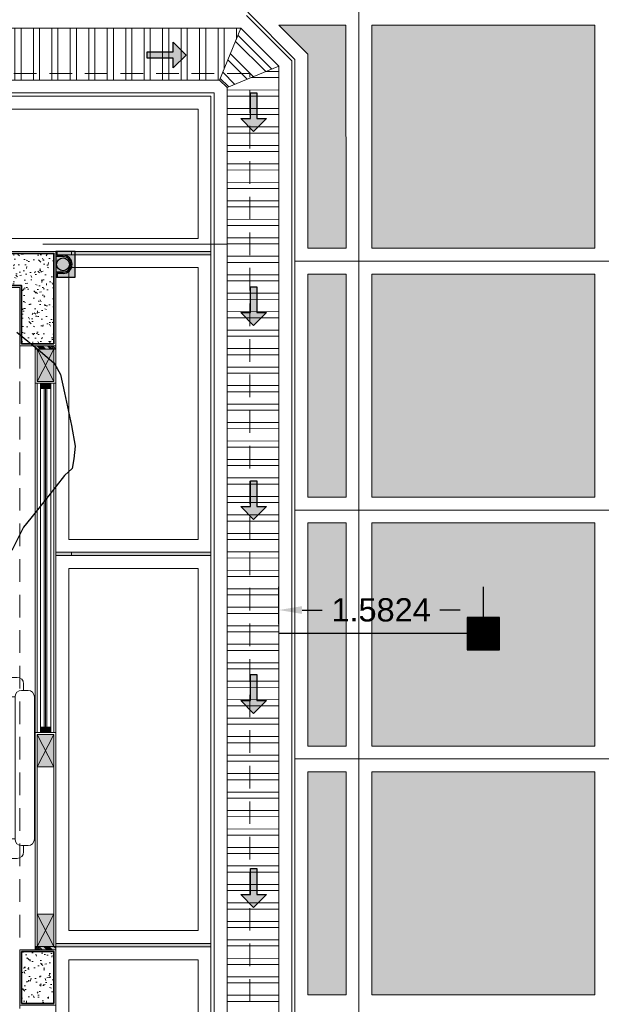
# Model space of a CAD drawing. Header units: millimetres. Extents: x -8931983 to 9630244, y 4 to 18563053.
# Tile 46 of 256: x 349121.31 to 349125.81, y 9281942.95 to 9281950.57. Entities that reach past the tile are written whole.
import ezdxf

# ---------------------------------------------------------------- set-up
doc = ezdxf.new("R2010")
doc.units = ezdxf.units.MM
doc.linetypes.add('CONTINUA', pattern=[0])
doc.linetypes.add('DASHED2', pattern=[0.375, 0.25, -0.125])
for name, color, linetype, lineweight in [('.', 7, 'Continuous', 0), ('0_ CUNETAS', 151, 'Continuous', 5), ('0_MUROS 2 BAJOS', 150, 'Continuous', 9), ('0_PROYECCIONES 1', 1, 'DASHED2', 0), ('0_VANOS', 30, 'Continuous', 9), ('COLUMNAS', 3, 'Continuous', 35), ('COLUMNETAS TOP', 253, 'Continuous', 0), ('CUNETAS', 5, 'Continuous', 0), ('JUNTAS DE DILATACIÓN', 160, 'CONTINUA', 9), ('MURO', 133, 'Continuous', 15), ('TARRAJEO', 32, 'Continuous', 0), ('vereda', 254, 'Continuous', 5)]:
    doc.layers.add(name, color=color, linetype=linetype, lineweight=lineweight)
for name, color, linetype, lineweight, true_color in [('0_COLUMNA ACHURADO', 250, 'Continuous', 0, 0x363636), ('0_PISOS', 252, 'Continuous', 0, 0x8a8a8a), ('0_TEXTURA PISOS', 252, 'Continuous', 0, 0x8c8c8c), ('LMOBILIARIO', 252, 'Continuous', 5, 0x898989), ('PISO Cemento pulido', 254, 'Continuous', 5, 0xd1d1d1), ('tuberia des. fluvial ftt', 169, 'Continuous', 0, 0x232d53)]:
    doc.layers.add(name, color=color, linetype=linetype, lineweight=lineweight, true_color=true_color)
for name, color, linetype in [('C-ROAD-MARK', 212, 'Continuous'), ('C-TOPO', 7, 'Continuous'), ('Lineas', 7, 'Continuous')]:
    doc.layers.add(name, color=color, linetype=linetype)
doc.styles.get("Standard").update_dxf_attribs({"font": 'arial.ttf'})
doc.dimstyles.get("Standard").update_dxf_attribs({"dimtxt": 0.18, "dimasz": 0.18, "dimexe": 0.18, "dimexo": 0.0625, "dimgap": 0.09, "dimtad": 0, "dimtih": 1, "dimtoh": 1, "dimdec": 4, "dimzin": 0, "dimdsep": 46, "dimtxsty": 'Standard', "dimcen": 0.09, "dimadec": 0, "dimazin": 0, "dimtfac": 1, "dimtdec": 4, "dimtofl": 0, "dimtmove": 0, "dimatfit": 3, "dimfxl": 1, "dimtolj": 1, "dimtzin": 0, "dimarcsym": 0})
pattern_1 = [(140, (0, 0), (0.0140263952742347, 0.1603225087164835), [0.016764, -0.184404]), (85.00000000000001, (0, 0), (-0.1681300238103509, -0.0310142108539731), [0.0134112, -0.1475237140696]), (190.4514447, (0.0011688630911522, 0.0133601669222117), (-0.1541036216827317, 0.1293082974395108), [0.014247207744, -0.156719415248]), (136.1842, (-0.0447039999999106, 0), (0.0369972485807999, 0.2385495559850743), [0.025146, -0.2766059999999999]), (186.63555761, (-0.0416209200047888, 0.0198791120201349), (-0.2177349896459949, 0.2089156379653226), [0.0213708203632, -0.2350793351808]), (81.18415117, (-0.0447039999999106, 0), (-0.2177349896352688, 0.2089156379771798), [0.0201167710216, -0.2212845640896]), (111, (-0.033527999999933, 0.0223520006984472), (0.0899933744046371, 0.1334206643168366), [0.016764, -0.184404]), (56.00000000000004, (-0.033527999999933, 0.0223520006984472), (-0.1620854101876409, 0.0543857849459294), [0.0134112, -0.1475232]), (161.451445, (-0.0260285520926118, 0.0334703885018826), (-0.0720920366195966, 0.1878064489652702), [0.014247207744, -0.1567191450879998]), (127.5, (0, 0), (-0.0744084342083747, 0.0027179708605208), [0, -0.14573504, 0, -0.1497584, 0, -0.148082]), (97.49999999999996, (0, 0), (-0.0881589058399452, 0.0588013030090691), [0, -0.08538464, 0, -0.14238224, 0, -0.0564388]), (57.50000000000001, (0, -0.0498449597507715), (0.0050412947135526, 0.1193197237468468), [0, -0.05588, 0, -0.1743456, 0, -0.2313432]), (47.5, (0, -0.0721969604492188), (-0.0223753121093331, 0.1303536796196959), [0, -0.072644, 0, -0.11578336, 0, -0.1642872])]

# ---------------------------------------------------------------- blocks, each defined once
blk = doc.blocks.new('topooooo')
at = {"layer": 'C-TOPO', "color": 31, "linetype": 'Continuous', "lineweight": 25, "elevation": 1.617999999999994, "flags": 128}
blk.add_lwpolyline([(-116.9363519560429, -201.7762158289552), (-116.7004142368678, -201.775120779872), (-116.5658548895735, -201.7761451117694), (-116.5166261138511, -201.7933600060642), (-116.4685940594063, -201.8140000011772), (-116.3547244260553, -201.902174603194), (-116.1512339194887, -202.064048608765), (-116.0279999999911, -202.16717460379), (-115.9722811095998, -202.248537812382), (-115.9350351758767, -202.3140000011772), (-115.945869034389, -202.3961309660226), (-115.9415641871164, -202.604323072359), (-115.9367947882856, -202.8140000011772), (-115.9367947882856, -202.9052052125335), (-115.8902240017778, -203.1003882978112)], dxfattribs=at)
blk = doc.blocks.new('*U3834')
at = {"layer": '.', "lineweight": 30}
h = blk.add_hatch(color=1, dxfattribs=at)
h.dxf.hatch_style = 1
h.paths.add_polyline_path([(-0.0249999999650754, -0.0500000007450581), (-0.0999999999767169, -0.0500000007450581), (0, -0.150000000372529), (0.1000000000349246, -0.0500000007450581), (0.0250000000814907, -0.0500000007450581), (0.0250000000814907, 0.1499999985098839), (-0.0249999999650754, 0.1499999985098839)])
at = {"layer": '0_ CUNETAS', "color": 1, "lineweight": 30}
blk.add_lwpolyline([(-0.099999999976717, -0.0500000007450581), (-0.0249999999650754, -0.0500000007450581), (-0.0249999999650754, 0.1499999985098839), (0.0250000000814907, 0.1499999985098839), (0.0250000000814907, -0.0500000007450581), (0.1000000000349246, -0.0500000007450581), (0, -0.150000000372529)], close=True, dxfattribs=at)
blk = doc.blocks.new('*U3843')
at = {"layer": '0_ CUNETAS', "color": 0, "linetype": 'ByBlock', "lineweight": -2, "transparency": 16777216}
for p in [(4e-16, 6), (3e-16, 4.5), (2e-16, 3), (1e-16, 1.5), (0, 0)]:
    blk.add_blockref('*U3834', p, dxfattribs=at)
blk = doc.blocks.new('*U3852')
at = {"layer": '.', "lineweight": 30}
h = blk.add_hatch(color=1, dxfattribs=at)
h.dxf.hatch_style = 1
h.paths.add_polyline_path([(-0.0249999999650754, -0.0500000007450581), (-0.0999999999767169, -0.0500000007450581), (0, -0.150000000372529), (0.1000000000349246, -0.0500000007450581), (0.0250000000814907, -0.0500000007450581), (0.0250000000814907, 0.1499999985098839), (-0.0249999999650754, 0.1499999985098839)])
at = {"layer": '0_ CUNETAS', "color": 1, "lineweight": 30}
blk.add_lwpolyline([(-0.099999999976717, -0.0500000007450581), (-0.0249999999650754, -0.0500000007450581), (-0.0249999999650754, 0.1499999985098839), (0.0250000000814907, 0.1499999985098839), (0.0250000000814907, -0.0500000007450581), (0.1000000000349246, -0.0500000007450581), (0, -0.150000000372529)], close=True, dxfattribs=at)
blk = doc.blocks.new('*U3853')
at = {"layer": '0_ CUNETAS', "color": 0, "linetype": 'ByBlock', "lineweight": -2, "transparency": 16777216}
for p in [(1.5e-15, 24), (1.4e-15, 22.5), (1.3e-15, 21), (1.2e-15, 19.5), (1.1e-15, 18)]:
    blk.add_blockref('*U3852', p, dxfattribs=at)
blk = doc.blocks.new('red drenaje')
at = {"layer": '0_ CUNETAS', "lineweight": 0}
h = blk.add_hatch(dxfattribs=at)
h.set_pattern_fill('ANSI32', color=256, scale=0.015, angle=45)
h.set_pattern_definition([(90, (7.209970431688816, 111.0331056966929), (-0.142875, 0), []), (90, (7.25759545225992, 111.080730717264), (-0.142875, 0), [])])
h.paths.add_polyline_path([(-34.66145165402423, 32.49808562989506), (-34.82713707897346, 32.09808562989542), (-28.17846008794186, 32.09808562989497), (-28.01277466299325, 32.49808562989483)])
h = blk.add_hatch(dxfattribs=at)
h.set_pattern_fill('ANSI32', color=256, scale=0.015, angle=270)
h.set_pattern_definition([(315, (7.209970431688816, 111.0331056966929), (0.101027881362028, 0.101027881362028), []), (315, (7.209970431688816, 110.9657537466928), (0.101027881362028, 0.101027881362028), [])])
h.paths.add_polyline_path([(-28.17846008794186, 32.09808562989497), (-28.11988144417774, 32.03950698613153), (-27.71988144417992, 32.20519241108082), (-28.01277466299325, 32.49808562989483)])
h = blk.add_hatch(dxfattribs=at)
h.set_pattern_fill('ANSI32', color=256, scale=0.015, angle=135)
h.set_pattern_definition([(180, (7.209970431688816, 111.0331056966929), (0, -0.142875), []), (180, (7.162345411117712, 111.080730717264), (0, -0.142875), [])])
h.paths.add_polyline_path([(-27.71988144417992, 32.20519241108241), (-28.11988144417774, 32.0395069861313), (-28.11988144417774, 13.06815802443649), (-27.71988144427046, 13.06815802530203)])
for p, q in [((-27.9713533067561, 32.59808562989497), (-27.61988144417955, 32.24661376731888)), ((-34.66145165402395, 32.49808562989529), (-28.01277466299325, 32.49808562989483)), ((-28.01277466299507, 32.49808562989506), (-27.71988144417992, 32.20519241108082)), ((-27.61988144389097, 13.06815802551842), (-27.61988144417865, 32.24661376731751)), ((-27.71988144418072, 13.06815802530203), (-27.71988144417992, 32.20519241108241)), ((-34.82713707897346, 32.09808562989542), (-28.17846008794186, 32.09808562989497)), ((-28.17846008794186, 32.09808562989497), (-28.11988144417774, 32.0395069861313)), ((-34.86855843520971, 31.99808562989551), (-28.21988144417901, 31.99808562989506)), ((-28.21988144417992, 13.06815802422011), (-28.21988144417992, 31.99808562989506))]:
    blk.add_line(p, q, dxfattribs=at)
for points in [[(-34.66145165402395, 32.49808562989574), (-34.82713707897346, 32.09808562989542), (-28.17846008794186, 32.09808562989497), (-28.01277466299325, 32.49808562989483), (-34.66145165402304, 32.49808562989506)], [(-28.17846008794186, 32.09808562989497), (-28.11988144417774, 32.03950698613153), (-27.71988144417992, 32.20519241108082), (-28.01277466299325, 32.49808562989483), (-28.17846008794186, 32.09808562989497)], [(-28.11988144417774, 32.0395069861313), (-27.71988144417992, 32.20519241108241), (-27.71988144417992, 13.06815802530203)], [(-28.11988144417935, 13.06815802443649), (-28.11988144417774, 32.0395069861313), (-27.71988144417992, 32.20519241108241)], [(-28.11988144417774, 32.03950698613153), (-28.11988144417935, 13.06815802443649)]]:
    blk.add_lwpolyline(points, dxfattribs=at)
at = {"layer": '0_ CUNETAS', "lineweight": 0, "rotation": 90.0000000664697}
blk.add_blockref('*U3843', (-28.58803889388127, 32.29142262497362), dxfattribs=at)
at = {"layer": '0_ CUNETAS', "lineweight": 0}
blk.add_blockref('*U3853', (-27.91470643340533, 7.849952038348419), dxfattribs=at)
blk = doc.blocks.new('JUNTA VEREDA')
at = {"layer": '.', "true_color": 0x939598}
h = blk.add_hatch(dxfattribs=at)
h.set_pattern_fill('ANGLE', color=252)
h.set_pattern_definition([(0, (0, 0), (0, 6.985), [5.08, -1.905]), (90, (0, 0), (-6.985, 4e-16), [5.08, -1.905])])
h.paths.add_polyline_path([(-0.01331989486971, 1.200000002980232), (0.0120801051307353, 1.200000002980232), (0.0120801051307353, 0), (-0.01331989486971, 0)])
h = blk.add_hatch(color=252, dxfattribs=at)
h.dxf.hatch_style = 1
h.paths.add_polyline_path([(0.0120801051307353, 1.200000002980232), (-0.01331989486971, 1.200000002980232), (-0.01331989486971, 0), (0.0120801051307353, 0)])
at = {"layer": '0_TEXTURA PISOS'}
h = blk.add_hatch(dxfattribs=at)
h.set_pattern_fill('ANGLE', color=256)
h.set_pattern_definition([(0, (-5477.766061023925, -1210.968031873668), (0, 6.985), [5.08, -1.905]), (90, (-5477.766061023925, -1210.968031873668), (-6.985, 4e-16), [5.08, -1.905])])
h.paths.add_polyline_path([(-0.01331989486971, 1.200000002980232), (0.0120801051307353, 1.200000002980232), (0.0120801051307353, 0), (-0.01331989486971, 0)])
at = {"layer": 'vereda'}
blk.add_lwpolyline([(-0.01331989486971, 1.200000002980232), (0.0120801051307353, 1.200000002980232), (0.0120801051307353, 0), (-0.01331989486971, 0)], close=True, dxfattribs=at)
blk = doc.blocks.new('VEREDAAAAA')
at = {"layer": 'vereda'}
for points in [[(-3, -1.200000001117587), (0, -1.200000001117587), (0, 0), (-3, 0)], [(-2.900000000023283, -1.100000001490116), (-0.1000000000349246, -1.100000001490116), (-0.1000000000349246, -0.099999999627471), (-2.900000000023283, -0.099999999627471)], [(-1.200000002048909, -1.225400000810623), (-1.200000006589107, -3.526999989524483), (-5.5879354e-09, -3.526999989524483), (-9.313226e-10, -1.225400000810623)], [(-1.100000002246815, -1.325400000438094), (-1.100000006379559, -3.426999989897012), (-0.1000000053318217, -3.426999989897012), (-0.1000000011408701, -1.325400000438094)], [(-1.200000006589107, -3.552399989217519), (-1.200000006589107, -6.552399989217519), (-5.5879354e-09, -6.552399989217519), (-5.4715201e-09, -3.552399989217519)], [(-1.100000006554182, -3.652399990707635), (-1.100000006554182, -6.452399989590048), (-0.1000000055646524, -6.452399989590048), (-0.1000000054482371, -3.652399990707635)], [(-1.200000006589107, -6.5777999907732), (-1.200000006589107, -9.5777999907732), (-5.5879354e-09, -9.5777999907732), (-5.4715201e-09, -6.5777999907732)], [(-1.100000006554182, -6.677799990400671), (-1.100000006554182, -9.477799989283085), (-0.1000000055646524, -9.477799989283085), (-0.1000000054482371, -6.677799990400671)]]:
    blk.add_lwpolyline(points, close=True, dxfattribs=at)
at = {"layer": 'vereda', "rotation": 270}
for p in [(-1.200000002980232, -1.213319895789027), (-1.200000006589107, -3.540319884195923), (-1.200000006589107, -6.565719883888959)]:
    blk.add_blockref('JUNTA VEREDA', p, dxfattribs=at)
blk = doc.blocks.new('*U881')
at = {"linetype": 'Continuous', "lineweight": 0, "true_color": 0xbebebe}
for points in [[(3037.252435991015, 1360.543106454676), (3037.212435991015, 1360.543106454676), (3037.212435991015, 1360.463106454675), (3037.252435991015, 1360.463106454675)], [(3039.91243599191, 1360.543106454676), (3039.87243599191, 1360.543106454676), (3039.87243599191, 1360.463106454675), (3039.91243599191, 1360.463106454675)]]:
    blk.add_hatch(color=9, dxfattribs=at).paths.add_polyline_path(points)
at = {"layer": '0_VANOS', "linetype": 'Continuous'}
for p, q in [((3037.252435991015, 1360.513106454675), (3039.87243599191, 1360.513106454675)), ((3037.252435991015, 1360.503106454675), (3039.87243599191, 1360.503106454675)), ((3037.252435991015, 1360.493106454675), (3039.87243599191, 1360.493106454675))]:
    blk.add_line(p, q, dxfattribs=at)
for points in [[(3037.212435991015, 1360.543106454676), (3037.212435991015, 1360.463106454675), (3037.252435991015, 1360.463106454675), (3037.252435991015, 1360.543106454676)], [(3037.252435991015, 1360.543106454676), (3039.87243599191, 1360.543106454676), (3039.87243599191, 1360.463106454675), (3037.252435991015, 1360.463106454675)], [(3039.87243599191, 1360.543106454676), (3039.87243599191, 1360.463106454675), (3039.91243599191, 1360.463106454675), (3039.91243599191, 1360.543106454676)]]:
    blk.add_lwpolyline(points, close=True, dxfattribs=at)
blk = doc.blocks.new('montante')
at = {"linetype": 'Continuous', "true_color": 0xffffff}
blk.add_hatch(color=7, dxfattribs=at).paths.add_polyline_path([(-0.0945478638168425, 0.0999999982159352), (-0.0945478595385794, -0.1000000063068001), (0.0554521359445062, -0.1000000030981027), (0.0554521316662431, 0.1000000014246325)])
at = {"layer": '0_MUROS 2 BAJOS', "lineweight": 30}
blk.add_lwpolyline([(-0.0945478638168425, 0.0999999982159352), (-0.0945478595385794, -0.1000000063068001), (0.0554521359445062, -0.1000000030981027), (0.0554521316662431, 0.1000000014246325)], close=True, dxfattribs=at)
at = {"layer": 'tuberia des. fluvial ftt', "color": 6, "lineweight": 30}
for p, q in [((0.045457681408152, 0.0700000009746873), (0.045457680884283, 0.0949999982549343)), ((-1.5133992e-09, 0.0700000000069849), (0.045457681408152, 0.0700000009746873)), ((-1.3096724e-09, 0.0600000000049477), (0.0554576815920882, 0.0600000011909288)), ((1.2805685e-09, -0.0599999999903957), (0.0554576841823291, -0.0599999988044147)), ((1.4842954e-09, -0.069999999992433), (0.0454576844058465, -0.0699999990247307)), ((0.0454576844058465, -0.0699999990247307), (0.0454576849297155, -0.0950000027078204))]:
    blk.add_line(p, q, dxfattribs=at)
at = {"layer": 'tuberia des. fluvial ftt', "color": 4, "lineweight": 30}
blk.add_circle((0, 0), 0.05, dxfattribs=at)
at = {"layer": 'tuberia des. fluvial ftt', "color": 6, "lineweight": 30}
for centre, radius, start, end in [((0.0504576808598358, 0.0949999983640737), 0.0049999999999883, 1.2256320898e-06, 180.0000012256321), ((0, 7.276e-12), 0.0699999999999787, 90.00000122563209, 270.0000012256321), ((0, 7.276e-12), 0.06, 90.00000122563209, 270.0000012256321), ((0.0504576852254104, -0.095000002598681), 0.0049999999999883, 180.0000012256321, 1.2256320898e-06)]:
    blk.add_arc(centre, radius, start, end, dxfattribs=at)
blk = doc.blocks.new('mueblee salaaaa')
at = {"layer": 'LMOBILIARIO', "linetype": 'ByBlock', "lineweight": 0}
for p, q in [((0.9754747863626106, 0.5509636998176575), (0.9754747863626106, 0.5009636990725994)), ((1.525474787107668, 0.6009636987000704), (1.025474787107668, 0.6009636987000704)), ((1.575474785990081, 0.5009636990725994), (1.575474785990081, 0.5509636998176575)), ((0.9754815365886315, 0.5001421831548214), (0.9099690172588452, 0.5001421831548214)), ((1.609969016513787, 0.5001421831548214), (1.559969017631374, 0.5001421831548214)), ((0.859965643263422, -0.6498578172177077), (0.8599690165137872, 0.4501421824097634)), ((1.025474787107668, 0.4509636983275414), (1.509975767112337, 0.4509636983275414)), ((1.459965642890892, 0.4509636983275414), (1.459965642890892, -0.6490363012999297)), ((1.509965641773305, 0.4509636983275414), (1.509965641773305, -0.6498578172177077)), ((1.659965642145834, -0.6498578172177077), (1.659965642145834, 0.4507230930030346)), ((-1.731861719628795, 0.0884369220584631), (-1.731861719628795, 0.0384369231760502)), ((-1.181861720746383, 0.1384369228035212), (-1.681861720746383, 0.1384369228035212)), ((-1.131861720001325, 0.0384369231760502), (-1.131861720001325, 0.0884369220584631)), ((-1.716355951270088, 0.0392584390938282), (-1.766355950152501, 0.0392584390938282)), ((-1.066355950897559, 0.0392584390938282), (-1.131861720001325, 0.0392584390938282)), ((-0.6352525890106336, 0), (-0.6352525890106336, -0.5)), ((0.3047474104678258, 0), (-0.6352525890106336, 0)), ((0.3047474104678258, -0.5), (0.3047474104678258, 0)), ((-1.816355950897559, -0.0107415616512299), (-1.816355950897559, -0.5107415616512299)), ((-1.66635595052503, -0.5107415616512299), (-1.66635595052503, -0.0107415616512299)), ((-1.66635595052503, -0.0115630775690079), (-1.181861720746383, -0.0115630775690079)), ((-1.616355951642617, -0.5107415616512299), (-1.616355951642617, -0.0115630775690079)), ((-1.016355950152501, -0.0107415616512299), (-1.016355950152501, -0.3879570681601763)), ((0.859967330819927, -0.0998578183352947), (1.459965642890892, -0.0998578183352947)), ((-1.016355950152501, -0.3472821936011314), (-1.016355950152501, -0.5107415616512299)), ((-1.181861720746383, -0.5115630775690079), (-1.666362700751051, -0.5115630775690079)), ((-0.6352525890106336, -0.5), (0.3047474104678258, -0.5)), ((-1.766355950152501, -0.5607415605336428), (-1.716355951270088, -0.5607415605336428)), ((-1.731861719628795, -0.5615630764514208), (-1.731861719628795, -0.611563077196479)), ((-1.131868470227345, -0.5607415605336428), (-1.066355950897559, -0.5607415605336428)), ((-1.131861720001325, -0.611563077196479), (-1.131861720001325, -0.5615630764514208)), ((-1.681861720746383, -0.6615630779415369), (-1.181861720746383, -0.6615630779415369)), ((1.509965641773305, -0.6490363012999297), (1.025471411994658, -0.6490363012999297)), ((0.9099656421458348, -0.6998578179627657), (0.9754714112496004, -0.6998578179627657)), ((0.9754714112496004, -0.6990363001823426), (0.9754714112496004, -0.7490363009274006)), ((1.559965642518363, -0.6998578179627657), (1.609965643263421, -0.6998578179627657)), ((1.575471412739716, -0.7490363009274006), (1.575471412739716, -0.6990363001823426)), ((-1.00525777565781, -0.8092780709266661), (-0.6280422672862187, -0.8092780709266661)), ((-0.6687171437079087, -0.8092780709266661), (-0.0280422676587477, -0.8092780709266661)), ((-0.4552577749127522, -0.8092780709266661), (-0.4552577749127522, -1.409278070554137)), ((-0.0687171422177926, -0.8092780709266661), (0.5719577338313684, -0.8092780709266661)), ((0.1447422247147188, -0.8092780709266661), (0.1447422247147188, -1.409278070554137)), ((0.5312828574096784, -0.8092780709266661), (0.6947422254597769, -0.8092780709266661)), ((1.025471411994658, -0.7990363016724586), (1.525471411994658, -0.7990363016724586)), ((-1.055257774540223, -0.8592780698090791), (-1.055257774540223, -0.9247838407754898)), ((0.7447422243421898, -0.9247905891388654), (0.7447422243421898, -0.8592780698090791)), ((-1.154436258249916, -0.9747838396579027), (-1.154436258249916, -1.474783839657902)), ((-1.054436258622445, -0.9247838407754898), (-1.104436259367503, -0.9247838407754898)), ((-1.004436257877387, -1.459278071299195), (-1.004436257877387, -0.9747838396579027)), ((0.695563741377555, -0.9747838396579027), (0.695563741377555, -1.45928481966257)), ((0.7955637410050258, -0.9247838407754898), (0.7455637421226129, -0.9247838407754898)), ((0.8455637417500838, -1.474783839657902), (0.8455637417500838, -0.9747838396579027)), ((0.6947422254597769, -1.409278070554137), (-1.004436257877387, -1.409278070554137)), ((-1.055257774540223, -1.509278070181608), (-1.055257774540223, -1.559278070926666)), ((0.6947422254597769, -1.459278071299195), (-1.00525777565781, -1.459278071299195)), ((0.7447422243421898, -1.559278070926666), (0.7447422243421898, -1.509278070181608)), ((-1.104436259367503, -1.52478384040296), (-1.054436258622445, -1.52478384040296)), ((0.7455637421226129, -1.52478384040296), (0.7955637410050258, -1.52478384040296)), ((-1.00525777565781, -1.609278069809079), (0.6947422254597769, -1.609278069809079))]:
    blk.add_line(p, q, dxfattribs=at)
for centre, start, end in [((1.025474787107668, 0.5509636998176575), 90, 180), ((1.525474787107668, 0.5509636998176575), 0, 90), ((0.9099690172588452, 0.4501421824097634), 90, 180), ((1.025474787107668, 0.5009636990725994), 180, 270), ((1.559969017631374, 0.4501421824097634), 90, 180), ((1.609969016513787, 0.4501421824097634), 0, 90), ((1.609969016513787, 0.4501421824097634), 0, 90), ((-1.681861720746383, 0.0884369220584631), 90, 180), ((-1.181861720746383, 0.0884369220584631), 0, 90), ((-1.766355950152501, -0.0107415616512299), 90, 180), ((-1.716355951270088, -0.0107415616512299), 0, 90), ((-1.181861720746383, 0.0384369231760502), 270, 0), ((-1.066355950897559, -0.0107415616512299), 0, 90), ((-1.766355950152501, -0.5107415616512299), 180, 270), ((-1.766355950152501, -0.5107415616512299), 180, 270), ((-1.716355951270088, -0.5107415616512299), 270, 0), ((-1.181861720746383, -0.5615630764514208), 0, 90), ((-1.066355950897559, -0.5107415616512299), 270, 0), ((-1.681861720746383, -0.611563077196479), 180, 270), ((-1.181861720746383, -0.611563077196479), 270, 0), ((0.9099656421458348, -0.6498578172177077), 180, 270), ((1.025471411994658, -0.6990363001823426), 90, 180), ((1.559965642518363, -0.6498578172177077), 180, 270), ((1.609965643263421, -0.6498578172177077), 270, 0), ((1.025471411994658, -0.7490363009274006), 180, 270), ((1.525471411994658, -0.7490363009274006), 270, 0), ((-1.00525777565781, -0.8592780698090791), 90, 180), ((0.6947422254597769, -0.8592780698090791), 0, 90), ((-1.104436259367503, -0.9747838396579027), 90, 180), ((-1.054436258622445, -0.9747838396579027), 0, 90), ((0.7455637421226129, -0.9747838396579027), 90, 180), ((0.7955637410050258, -0.9747838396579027), 0, 90), ((-1.104436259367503, -1.474783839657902), 180, 270), ((-1.00525777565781, -1.509278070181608), 90, 180), ((0.6947422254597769, -1.509278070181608), 0, 90), ((0.7955637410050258, -1.474783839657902), 270, 0), ((-1.00525777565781, -1.559278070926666), 180, 270), ((0.6947422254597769, -1.559278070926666), 270, 0), ((0.6947422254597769, -1.559278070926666), 270, 0)]:
    blk.add_arc(centre, 0.05, start, end, dxfattribs=at)
blk = doc.blocks.new('ADMIII PLATA GG')
at = {"layer": '.', "true_color": 0xadddf7, "transparency": 33554572}
h = blk.add_hatch(color=141, dxfattribs=at)
h.dxf.hatch_style = 1
h.paths.add_polyline_path([(-0.1450000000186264, -0.7149999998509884), (-0.1450000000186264, -0.7399999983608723), (0.0150000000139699, -0.7399999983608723), (0.0150000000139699, -0.7149999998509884)])
h = blk.add_hatch(color=141, dxfattribs=at)
h.dxf.hatch_style = 1
h.paths.add_polyline_path([(-0.1450000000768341, -5.384999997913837), (-0.1450000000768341, -5.359999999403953), (0.0149999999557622, -5.359999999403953), (0.0149999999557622, -5.384999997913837)])
at = {"layer": '0_COLUMNA ACHURADO'}
h = blk.add_hatch(dxfattribs=at)
h.set_pattern_fill('AR-CONC', color=256, scale=0.00088, angle=90.00000000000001)
h.set_pattern_definition(pattern_1)
h.paths.add_polyline_path([(-0.25, -0.25), (-0.25, -0.699999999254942), (0, -0.699999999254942), (0, 0), (-0.7000000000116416, 0), (-0.7000000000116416, -0.25)])
h = blk.add_hatch(dxfattribs=at)
h.set_pattern_fill('AR-CONC', color=256, scale=0.00088, angle=90.00000000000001)
h.set_pattern_definition(pattern_1)
h.paths.add_polyline_path([(-1.81607902e-08, -5.799999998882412), (5.820766e-10, -5.399999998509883), (-0.2499999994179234, -5.399999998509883), (-0.2500000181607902, -5.799999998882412)])
at = {"layer": 'COLUMNETAS TOP', "true_color": 0xc0c0c0}
for points in [[(-0.1300000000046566, -0.7399999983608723), (-0.1300000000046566, -0.9899999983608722), (0, -0.9899999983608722), (0, -0.7399999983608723)], [(-0.1299999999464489, -3.720000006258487), (-0.1299999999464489, -3.970000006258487), (0, -3.970000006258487), (0, -3.720000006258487)], [(-0.1300000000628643, -5.359999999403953), (-0.1300000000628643, -5.109999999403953), (-5.82077e-11, -5.109999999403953), (-5.82077e-11, -5.359999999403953)]]:
    blk.add_hatch(color=9, dxfattribs=at).paths.add_polyline_path(points)
at = {"layer": 'JUNTAS DE DILATACIÓN'}
h = blk.add_hatch(dxfattribs=at)
h.set_pattern_fill('ANSI34', color=256, scale=0.0029, angle=90.09396363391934)
h.set_pattern_definition([(135.0939636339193, (1532.9968949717, -5587.660869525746), (-0.0389999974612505, -0.0391281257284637), []), (135.0939636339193, (1532.996873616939, -5587.647848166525), (-0.0389999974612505, -0.0391281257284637), []), (135.0939636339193, (1532.996852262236, -5587.634826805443), (-0.0389999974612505, -0.0391281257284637), []), (135.0939636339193, (1532.996830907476, -5587.621805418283), (-0.0389999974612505, -0.0391281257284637), [])])
h.paths.add_polyline_path([(-0.1450000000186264, -0.7149999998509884), (-0.1450000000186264, -0.7399999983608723), (0.0150000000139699, -0.7399999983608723), (0.0150000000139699, -0.7149999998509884)])
h = blk.add_hatch(dxfattribs=at)
h.set_pattern_fill('ANSI34', color=256, scale=0.0029, angle=90.09396363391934)
h.set_pattern_definition([(135.0939636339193, (1532.996894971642, -5585.39086951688), (-0.0389999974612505, -0.0391281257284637), []), (135.0939636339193, (1532.996873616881, -5585.377848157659), (-0.0389999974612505, -0.0391281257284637), []), (135.0939636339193, (1532.996852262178, -5585.364826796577), (-0.0389999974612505, -0.0391281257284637), []), (135.0939636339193, (1532.996830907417, -5585.351805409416), (-0.0389999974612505, -0.0391281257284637), [])])
h.paths.add_polyline_path([(-0.1450000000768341, -5.384999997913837), (-0.1450000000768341, -5.359999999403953), (0.0149999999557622, -5.359999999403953), (0.0149999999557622, -5.384999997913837)])
at = {"layer": '0_PROYECCIONES 1', "ltscale": 0.7}
for points in [[(1.515000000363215, 1.391999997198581), (-19.31500001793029, 1.391999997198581), (-19.31500001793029, -23.93800000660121), (1.515000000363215, -23.93800000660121)], [(0.0149999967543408, -0.7149999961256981), (-0.2650000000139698, -0.7149999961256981), (-0.2650000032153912, -21.58500000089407), (0.0149999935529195, -21.58500000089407)]]:
    blk.add_lwpolyline(points, close=True, dxfattribs=at)
at = {"layer": 'COLUMNAS', "color": 6}
blk.add_lwpolyline([(0, -0.699999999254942), (0, 0), (-0.7000000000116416, 0), (-0.7000000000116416, -0.25), (-0.25, -0.25), (-0.25, -0.699999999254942), (0, -0.699999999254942)], dxfattribs=at)
at = {"layer": 'COLUMNAS', "color": 6, "elevation": -8.08086e-10}
blk.add_lwpolyline([(-1.81607902e-08, -5.799999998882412), (5.820766e-10, -5.399999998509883), (-0.2499999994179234, -5.399999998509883), (-0.2500000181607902, -5.799999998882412)], close=True, dxfattribs=at)
at = {"layer": 'COLUMNETAS TOP'}
for p, q in [((-0.1300000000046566, -0.9899999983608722), (1.1641532e-09, -0.7400000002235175)), ((-0.1299999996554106, -0.7399999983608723), (8.149073e-10, -0.9900000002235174)), ((-0.1299999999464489, -3.970000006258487, 684.9177665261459), (1.1641532e-09, -3.720000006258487, 684.9177665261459)), ((-0.1299999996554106, -3.720000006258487, 684.9177665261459), (8.731149e-10, -3.970000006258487, 684.9177665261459)), ((-0.1300000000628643, -5.109999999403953), (1.1059456e-09, -5.359999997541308)), ((-0.1299999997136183, -5.359999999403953), (7.566996e-10, -5.109999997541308))]:
    blk.add_line(p, q, dxfattribs=at)
for points in [[(-0.1300000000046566, -0.7399999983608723), (-0.1300000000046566, -0.9899999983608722), (0, -0.9899999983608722), (0, -0.7399999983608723)], [(-0.1300000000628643, -5.359999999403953), (-0.1300000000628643, -5.109999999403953), (-5.82077e-11, -5.109999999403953), (-5.82077e-11, -5.359999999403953)]]:
    blk.add_lwpolyline(points, close=True, dxfattribs=at)
at = {"layer": 'COLUMNETAS TOP', "elevation": 684.9177665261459}
blk.add_lwpolyline([(-0.1299999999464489, -3.720000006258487), (-0.1299999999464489, -3.970000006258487), (0, -3.970000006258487), (0, -3.720000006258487)], close=True, dxfattribs=at)
at = {"layer": 'JUNTAS DE DILATACIÓN'}
for points in [[(-0.1450000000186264, -0.7149999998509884), (-0.1450000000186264, -0.7399999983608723), (0.0150000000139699, -0.7399999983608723), (0.0150000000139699, -0.7149999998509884)], [(-0.1450000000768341, -5.384999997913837), (-0.1450000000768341, -5.359999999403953), (0.0149999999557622, -5.359999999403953), (0.0149999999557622, -5.384999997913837)]]:
    blk.add_lwpolyline(points, close=True, dxfattribs=at)
at = {"layer": 'MURO'}
for p, q in [((-0.129995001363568, -3.705000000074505), (-0.129995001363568, -1.004999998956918)), ((5.9598824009e-06, -3.705000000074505), (5.9598824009e-06, -1.004999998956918)), ((-0.1300000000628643, -5.31000000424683), (-0.1299999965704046, -3.970000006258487)), ((2.910383e-09, -3.970000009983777), (-5.82077e-11, -5.31000000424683))]:
    blk.add_line(p, q, dxfattribs=at)
at = {"layer": 'TARRAJEO'}
for p, q in [((-0.1450000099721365, -3.705000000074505), (-0.1450000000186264, -1.004999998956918)), ((0.0150000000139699, -3.705000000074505), (0.0150000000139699, -1.004999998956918)), ((-0.1449999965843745, -3.705000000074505), (0.0150000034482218, -3.705000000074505)), ((-0.1450000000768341, -5.359999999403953), (-0.1449999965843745, -3.705000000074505)), ((0.0150000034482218, -3.705000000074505), (0.0149999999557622, -5.360037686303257)), ((0.0149999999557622, -5.359999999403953), (-0.1450000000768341, -5.359999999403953))]:
    blk.add_line(p, q, dxfattribs=at)
for points in [[(0.0150000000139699, -0.7149999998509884), (0.0150000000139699, 0.0150000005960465), (-0.7150000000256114, 0.0150000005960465), (-0.7150000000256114, -0.2650000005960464), (-0.2650000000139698, -0.2650000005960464), (-0.2650000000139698, -0.7149999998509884)], [(-0.1450000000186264, -0.7399999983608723), (-0.1450000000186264, -1.004999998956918), (0.0150000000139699, -1.004999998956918), (0.0150000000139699, -0.7399999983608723)]]:
    blk.add_lwpolyline(points, close=True, dxfattribs=at)
at = {"layer": 'TARRAJEO', "elevation": -8.08086e-10}
blk.add_lwpolyline([(0.0149999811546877, -5.814999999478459), (0.0150000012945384, -5.384999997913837), (-0.2649999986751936, -5.384999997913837), (-0.265000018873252, -5.814999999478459)], close=True, dxfattribs=at)
at = {"layer": 'vereda'}
blk.add_line((-0.1449999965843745, -3.705000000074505), (0.0150000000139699, -3.705000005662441), dxfattribs=at)
at = {"lineweight": 5}
blk.add_blockref('mueblee salaaaa', (-1.810449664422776, -3.880033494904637), dxfattribs=at)
at = {"layer": '0_ CUNETAS', "color": 251, "lineweight": 0, "true_color": 0x636466, "rotation": 180}
blk.add_blockref('montante', (0.070452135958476, -0.0850000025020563), dxfattribs=at)
at = {"layer": '0_VANOS', "rotation": 270}
blk.add_blockref('*U881', (-1360.568106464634, 3036.207435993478), dxfattribs=at)
blk = doc.blocks.new('SUMIIIDERR')
at = {"layer": '.', "lineweight": 25}
h = blk.add_hatch(color=1, dxfattribs=at)
h.dxf.hatch_style = 1
h.set_gradient(color1=(99, 100, 102), color2=(147, 149, 152), name='INVCYLINDER')
h.paths.add_polyline_path([(-0.1249999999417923, -0.1325000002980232), (0.1250000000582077, -0.1325000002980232), (0.1250000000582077, 0.1174999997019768), (-0.1249999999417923, 0.1174999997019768)])
h = blk.add_hatch(color=9, dxfattribs=at)
h.dxf.hatch_style = 1
h.paths.add_polyline_path([(0.120000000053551, 0.1124999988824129), (-0.1199999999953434, 0.1124999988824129), (-0.1199999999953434, 0.1049999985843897), (0.120000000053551, 0.1049999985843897)])
h.paths.add_polyline_path([(0.120000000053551, 0.099999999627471), (-0.1199999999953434, 0.099999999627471), (-0.1199999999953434, 0.0949999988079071), (0.120000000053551, 0.0949999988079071)])
h.paths.add_polyline_path([(0.120000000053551, 0.0899999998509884), (-0.1199999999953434, 0.0899999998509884), (-0.1199999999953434, 0.0849999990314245), (0.120000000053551, 0.0849999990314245)])
h.paths.add_polyline_path([(0.120000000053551, 0.0800000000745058), (-0.1199999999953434, 0.0800000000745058), (-0.1199999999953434, 0.074999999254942), (0.120000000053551, 0.074999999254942)])
h.paths.add_polyline_path([(0.120000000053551, 0.0700000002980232), (-0.1199999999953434, 0.0700000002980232), (-0.1199999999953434, 0.0649999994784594), (0.120000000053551, 0.0649999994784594)])
h.paths.add_polyline_path([(0.120000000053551, 0.0599999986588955), (-0.1199999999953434, 0.0599999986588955), (-0.1199999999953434, 0.0549999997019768), (0.120000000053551, 0.0549999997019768)])
h.paths.add_polyline_path([(0.120000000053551, 0.0499999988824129), (-0.1199999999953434, 0.0499999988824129), (-0.1199999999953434, 0.0449999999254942), (0.120000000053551, 0.0449999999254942)])
h.paths.add_polyline_path([(0.120000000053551, 0.0399999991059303), (-0.1199999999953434, 0.0399999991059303), (-0.1199999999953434, 0.0350000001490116), (0.120000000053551, 0.0350000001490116)])
h.paths.add_polyline_path([(0.120000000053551, 0.0299999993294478), (-0.1199999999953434, 0.0299999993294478), (-0.1199999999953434, 0.0249999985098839), (0.120000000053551, 0.0249999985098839)])
h.paths.add_polyline_path([(0.120000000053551, 0.0199999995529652), (-0.1199999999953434, 0.0199999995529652), (-0.1199999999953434, 0.0149999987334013), (0.120000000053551, 0.0149999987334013)])
h.paths.add_polyline_path([(0.120000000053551, 0.0099999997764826), (-0.1199999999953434, 0.0099999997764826), (-0.1199999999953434, 0.0049999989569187), (0.120000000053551, 0.0049999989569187)])
h.paths.add_polyline_path([(0.120000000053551, 0), (-0.1199999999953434, 0), (-0.1199999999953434, -0.0050000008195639), (0.120000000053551, -0.0050000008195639)])
h.paths.add_polyline_path([(0.120000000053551, -0.0099999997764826), (-0.1199999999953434, -0.0099999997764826), (-0.1199999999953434, -0.0150000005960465), (0.120000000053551, -0.0150000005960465)])
h.paths.add_polyline_path([(0.120000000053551, -0.0200000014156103), (-0.1199999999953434, -0.0200000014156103), (-0.1199999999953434, -0.025000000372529), (0.120000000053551, -0.025000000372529)])
h.paths.add_polyline_path([(0.120000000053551, -0.0300000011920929), (-0.1199999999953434, -0.0300000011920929), (-0.1199999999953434, -0.0350000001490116), (0.120000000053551, -0.0350000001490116)])
h.paths.add_polyline_path([(0.120000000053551, -0.0400000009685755), (-0.1199999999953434, -0.0400000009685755), (-0.1199999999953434, -0.0449999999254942), (0.120000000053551, -0.0449999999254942)])
h.paths.add_polyline_path([(0.120000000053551, -0.0500000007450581), (-0.1199999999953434, -0.0500000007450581), (-0.1199999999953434, -0.0549999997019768), (0.120000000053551, -0.0549999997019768)])
h.paths.add_polyline_path([(0.120000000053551, -0.0600000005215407), (-0.1199999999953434, -0.0600000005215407), (-0.1199999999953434, -0.0650000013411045), (0.120000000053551, -0.0650000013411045)])
h.paths.add_polyline_path([(0.120000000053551, -0.0700000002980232), (-0.1199999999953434, -0.0700000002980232), (-0.1199999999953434, -0.0750000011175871), (0.120000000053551, -0.0750000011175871)])
h.paths.add_polyline_path([(0.120000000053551, -0.0800000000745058), (-0.1199999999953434, -0.0800000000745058), (-0.1199999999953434, -0.0850000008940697), (0.120000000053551, -0.0850000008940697)])
h.paths.add_polyline_path([(0.120000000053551, -0.0899999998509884), (-0.1199999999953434, -0.0899999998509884), (-0.1199999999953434, -0.0950000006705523), (0.120000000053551, -0.0950000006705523)])
h.paths.add_polyline_path([(0.120000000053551, -0.1000000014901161), (-0.1199999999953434, -0.1000000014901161), (-0.1199999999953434, -0.1050000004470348), (0.120000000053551, -0.1050000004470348)])
h.paths.add_polyline_path([(0.120000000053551, -0.1100000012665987), (-0.1199999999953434, -0.1100000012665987), (-0.1199999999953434, -0.1150000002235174), (0.120000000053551, -0.1150000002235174)])
h.paths.add_polyline_path([(0.120000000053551, -0.1200000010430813), (-0.1199999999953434, -0.1200000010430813), (-0.1199999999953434, -0.1275000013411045), (0.120000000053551, -0.1275000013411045)])
at = {"layer": 'C-ROAD-MARK', "color": 18, "lineweight": 25, "true_color": 0x000000}
for points in [[(0.1250000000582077, 0.1174999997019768), (-0.1249999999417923, 0.1174999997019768), (-0.1249999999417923, -0.1325000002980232), (0.1250000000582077, -0.1325000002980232)], [(0.120000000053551, 0.1124999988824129), (-0.1199999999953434, 0.1124999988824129), (-0.1199999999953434, -0.1275000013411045), (0.120000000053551, -0.1275000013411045)], [(-0.1199999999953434, 0.1049999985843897), (0.120000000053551, 0.1049999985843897), (0.120000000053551, 0.099999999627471), (-0.1199999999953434, 0.099999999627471)], [(-0.1199999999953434, 0.0949999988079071), (0.120000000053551, 0.0949999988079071), (0.120000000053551, 0.0899999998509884), (-0.1199999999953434, 0.0899999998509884)], [(-0.1199999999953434, 0.0849999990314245), (0.120000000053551, 0.0849999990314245), (0.120000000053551, 0.0800000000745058), (-0.1199999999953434, 0.0800000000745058)], [(-0.1199999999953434, 0.074999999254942), (0.120000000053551, 0.074999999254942), (0.120000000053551, 0.0700000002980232), (-0.1199999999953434, 0.0700000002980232)], [(-0.1199999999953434, 0.0649999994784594), (0.120000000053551, 0.0649999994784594), (0.120000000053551, 0.0599999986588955), (-0.1199999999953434, 0.0599999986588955)], [(-0.1199999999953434, 0.0549999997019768), (0.120000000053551, 0.0549999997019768), (0.120000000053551, 0.0499999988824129), (-0.1199999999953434, 0.0499999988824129)], [(-0.1199999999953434, 0.0449999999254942), (0.120000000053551, 0.0449999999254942), (0.120000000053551, 0.0399999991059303), (-0.1199999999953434, 0.0399999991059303)], [(-0.1199999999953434, 0.0350000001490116), (0.120000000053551, 0.0350000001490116), (0.120000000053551, 0.0299999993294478), (-0.1199999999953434, 0.0299999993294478)], [(-0.1199999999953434, 0.0249999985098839), (0.120000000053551, 0.0249999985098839), (0.120000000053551, 0.0199999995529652), (-0.1199999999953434, 0.0199999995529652)], [(-0.1199999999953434, 0.0149999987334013), (0.120000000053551, 0.0149999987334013), (0.120000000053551, 0.0099999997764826), (-0.1199999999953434, 0.0099999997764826)], [(-0.1199999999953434, 0.0049999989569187), (0.120000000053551, 0.0049999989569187), (0.120000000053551, 0), (-0.1199999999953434, 0)], [(-0.1199999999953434, -0.0050000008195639), (0.120000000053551, -0.0050000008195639), (0.120000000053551, -0.0099999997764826), (-0.1199999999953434, -0.0099999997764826)], [(-0.1199999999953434, -0.0150000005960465), (0.120000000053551, -0.0150000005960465), (0.120000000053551, -0.0200000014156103), (-0.1199999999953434, -0.0200000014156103)], [(-0.1199999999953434, -0.025000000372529), (0.120000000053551, -0.025000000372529), (0.120000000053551, -0.0300000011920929), (-0.1199999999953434, -0.0300000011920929)], [(-0.1199999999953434, -0.0350000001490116), (0.120000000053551, -0.0350000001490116), (0.120000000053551, -0.0400000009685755), (-0.1199999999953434, -0.0400000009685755)], [(-0.1199999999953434, -0.0449999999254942), (0.120000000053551, -0.0449999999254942), (0.120000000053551, -0.0500000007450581), (-0.1199999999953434, -0.0500000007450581)], [(-0.1199999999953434, -0.0549999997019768), (0.120000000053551, -0.0549999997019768), (0.120000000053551, -0.0600000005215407), (-0.1199999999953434, -0.0600000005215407)], [(-0.1199999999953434, -0.0650000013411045), (0.120000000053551, -0.0650000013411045), (0.120000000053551, -0.0700000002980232), (-0.1199999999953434, -0.0700000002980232)], [(-0.1199999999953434, -0.0750000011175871), (0.120000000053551, -0.0750000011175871), (0.120000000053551, -0.0800000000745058), (-0.1199999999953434, -0.0800000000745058)], [(-0.1199999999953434, -0.0850000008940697), (0.120000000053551, -0.0850000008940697), (0.120000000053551, -0.0899999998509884), (-0.1199999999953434, -0.0899999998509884)], [(-0.1199999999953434, -0.0950000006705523), (0.120000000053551, -0.0950000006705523), (0.120000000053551, -0.1000000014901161), (-0.1199999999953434, -0.1000000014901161)], [(-0.1199999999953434, -0.1050000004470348), (0.120000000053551, -0.1050000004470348), (0.120000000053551, -0.1100000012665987), (-0.1199999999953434, -0.1100000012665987)], [(-0.1199999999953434, -0.1150000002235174), (0.120000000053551, -0.1150000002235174), (0.120000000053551, -0.1200000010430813), (-0.1199999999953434, -0.1200000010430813)]]:
    blk.add_lwpolyline(points, close=True, dxfattribs=at)
blk = doc.blocks.new('*D3729')
at = {"layer": 'Defpoints', "color": 0, "lineweight": 30, "transparency": 16777216}
for p in [(349123.3148144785, 9281946.001223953), (349123.3148144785, 9281945.829421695), (349124.8971656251, 9281945.829421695)]:
    blk.add_point(p, dxfattribs=at)
at = {"layer": 'Lineas', "color": 0, "lineweight": -2, "transparency": 16777216}
for p, q in [((349123.3148144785, 9281945.891921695), (349123.3148144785, 9281946.181223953)), ((349124.8971656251, 9281945.891921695), (349124.8971656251, 9281946.181223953)), ((349123.4948144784, 9281946.001223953), (349123.6512015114, 9281946.001223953)), ((349124.717165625, 9281946.001223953), (349124.560778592, 9281946.001223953))]:
    blk.add_line(p, q, dxfattribs=at)
at = {"layer": 'Lineas', "color": 0, "lineweight": 30, "transparency": 16777216}
for points in [[(349123.4948144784, 9281946.031223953), (349123.4948144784, 9281945.971223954), (349123.3148144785, 9281946.001223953)], [(349124.717165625, 9281946.031223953), (349124.717165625, 9281945.971223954), (349124.8971656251, 9281946.001223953)]]:
    blk.add_solid(points, dxfattribs=at)
at = {"layer": 'Lineas', "color": 0, "lineweight": 30, "transparency": 16777216, "insert": (349124.1059900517, 9281946.001223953), "char_height": 0.18, "attachment_point": 5}
blk.add_mtext('\\A1;1.5824', dxfattribs=at)

msp = doc.modelspace()

# ---------------------------------------------------------------- hatches: boundary and pattern name
at = {"layer": 'PISO Cemento pulido', "true_color": 0xdfe0e1, "transparency": 33554610}
for points in [[(349123.5398144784, 9281948.799452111), (349123.5398144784, 9281950.299777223), (349123.3150316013, 9281950.524560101), (349123.8335948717, 9281950.524881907), (349123.8346656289, 9281948.799452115)], [(349125.7596657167, 9281950.524472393), (349124.0346657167, 9281950.524472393), (349124.0346657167, 9281948.799452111), (349125.7596657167, 9281948.799452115)], [(349123.8346656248, 9281948.599452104), (349123.5398144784, 9281948.599452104), (349123.5398144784, 9281946.874431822), (349123.8346656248, 9281946.874431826)], [(349125.7596658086, 9281948.599452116), (349124.0346658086, 9281948.599452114), (349124.0346658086, 9281946.874431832), (349125.7596658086, 9281946.874431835)], [(349123.8346656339, 9281946.674431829), (349123.5398144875, 9281946.674431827), (349123.5398144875, 9281944.949411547), (349123.8346656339, 9281944.94941155)], [(349125.7596656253, 9281946.674431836), (349124.0346656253, 9281946.674431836), (349124.0346656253, 9281944.949411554), (349125.7596656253, 9281944.949411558)], [(349123.8346656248, 9281944.74941155), (349123.5398144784, 9281944.74941155), (349123.5398144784, 9281943.024391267), (349123.8346656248, 9281943.024391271)], [(349125.7596657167, 9281944.749411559), (349124.0346657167, 9281944.749411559), (349124.0346657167, 9281943.024391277), (349125.7596657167, 9281943.02439128)]]:
    msp.add_hatch(color=254, dxfattribs=at).paths.add_polyline_path(points)

# ---------------------------------------------------------------- linework, layer by layer
at = {"color": 6, "lineweight": 30}
msp.add_line((349124.772165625, 9281945.819421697), (349123.3148144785, 9281945.819421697), dxfattribs=at)
at = {"layer": '0_ CUNETAS', "color": 251, "lineweight": 0, "true_color": 0x636466}
msp.add_line((349121.489814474, 9281948.82992452), (349122.9148144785, 9281948.82992452), dxfattribs=at)
at = {"layer": '0_PISOS'}
for points in [[(349123.5398144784, 9281948.799452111), (349123.5398144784, 9281950.299777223), (349123.3150316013, 9281950.524560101), (349123.8335948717, 9281950.524881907), (349123.8346656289, 9281948.799452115)], [(349124.0346657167, 9281948.799452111), (349124.0346657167, 9281950.524472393), (349125.7596657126, 9281950.524472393), (349125.7596657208, 9281948.799452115)], [(349123.5398144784, 9281946.874431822), (349123.5398144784, 9281948.599452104), (349123.8346656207, 9281948.599452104), (349123.8346656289, 9281946.874431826)], [(349124.0346658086, 9281946.874431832), (349124.0346658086, 9281948.599452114), (349125.7596658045, 9281948.599452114), (349125.7596658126, 9281946.874431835)], [(349123.5398144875, 9281944.949411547), (349123.5398144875, 9281946.674431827), (349123.8346656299, 9281946.674431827), (349123.834665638, 9281944.949411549)], [(349124.0346656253, 9281944.949411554), (349124.0346656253, 9281946.674431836), (349125.7596656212, 9281946.674431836), (349125.7596656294, 9281944.949411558)], [(349123.5398144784, 9281943.024391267), (349123.5398144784, 9281944.74941155), (349123.8346656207, 9281944.74941155), (349123.8346656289, 9281943.024391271)], [(349124.0346657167, 9281943.024391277), (349124.0346657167, 9281944.749411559), (349125.7596657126, 9281944.749411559), (349125.7596657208, 9281943.02439128)]]:
    msp.add_lwpolyline(points, close=True, dxfattribs=at)
at = {"layer": 'vereda'}
for p, q in [((349123.9346656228, 9281954.068242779), (349123.9346656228, 9281920.406394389)), ((349123.073697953, 9281950.624472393), (349123.4398144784, 9281950.258355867)), ((349123.4398144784, 9281950.258355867), (349123.4398144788, 9281928.969545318)), ((349123.4398144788, 9281949.935355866), (349123.4398144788, 9281924.74936594)), ((349133.3296664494, 9281948.699452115), (349123.4398144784, 9281948.699452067)), ((349122.8148144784, 9281947.469748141), (349122.8148144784, 9281923.889800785)), ((349133.3296667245, 9281946.774431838), (349123.4398144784, 9281946.77443179)), ((349133.3296665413, 9281944.849411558), (349123.4398144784, 9281944.849411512))]:
    msp.add_line(p, q, dxfattribs=at)

# ---------------------------------------------------------------- block references
at = {"lineweight": 5}
msp.add_blockref('VEREDAAAAA', (349122.7898144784, 9281949.974441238), dxfattribs=at)
at = {"color": 6, "lineweight": 0}
msp.add_blockref('SUMIIIDERR', (349124.897165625, 9281945.826921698), dxfattribs=at)
at = {"layer": 'vereda', "rotation": 320.4010421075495}
msp.add_blockref('topooooo', (349340.0046675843, 9282029.08654123, 261.841), dxfattribs=at)

# ---------------------------------------------------------------- dimensions: what is measured, and where the dimension line sits
at = {"layer": 'Lineas', "color": 1, "lineweight": 30}
dim = msp.add_linear_dim(base=(349123.3148144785, 9281946.001223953), p1=(349124.8971656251, 9281945.829421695), p2=(349123.3148144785, 9281945.829421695), dimstyle='Standard', dxfattribs=at)
dim.commit()
dim.dimension.update_dxf_attribs({"geometry": '*D3729', "text_midpoint": (349124.1059900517, 9281946.001223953)})

# ---------------------------------------------------------------- next in the draw order: block references
at = {"lineweight": 5}
msp.add_blockref('ADMIII PLATA GG', (349121.5748144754, 9281948.759441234), dxfattribs=at)

# ---------------------------------------------------------------- next in the draw order: block references
at = {"layer": 'CUNETAS', "color": 84, "lineweight": 30}
msp.add_blockref('red drenaje', (349151.0346959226, 9281918.001386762), dxfattribs=at)

doc.saveas('drawing.dxf')
